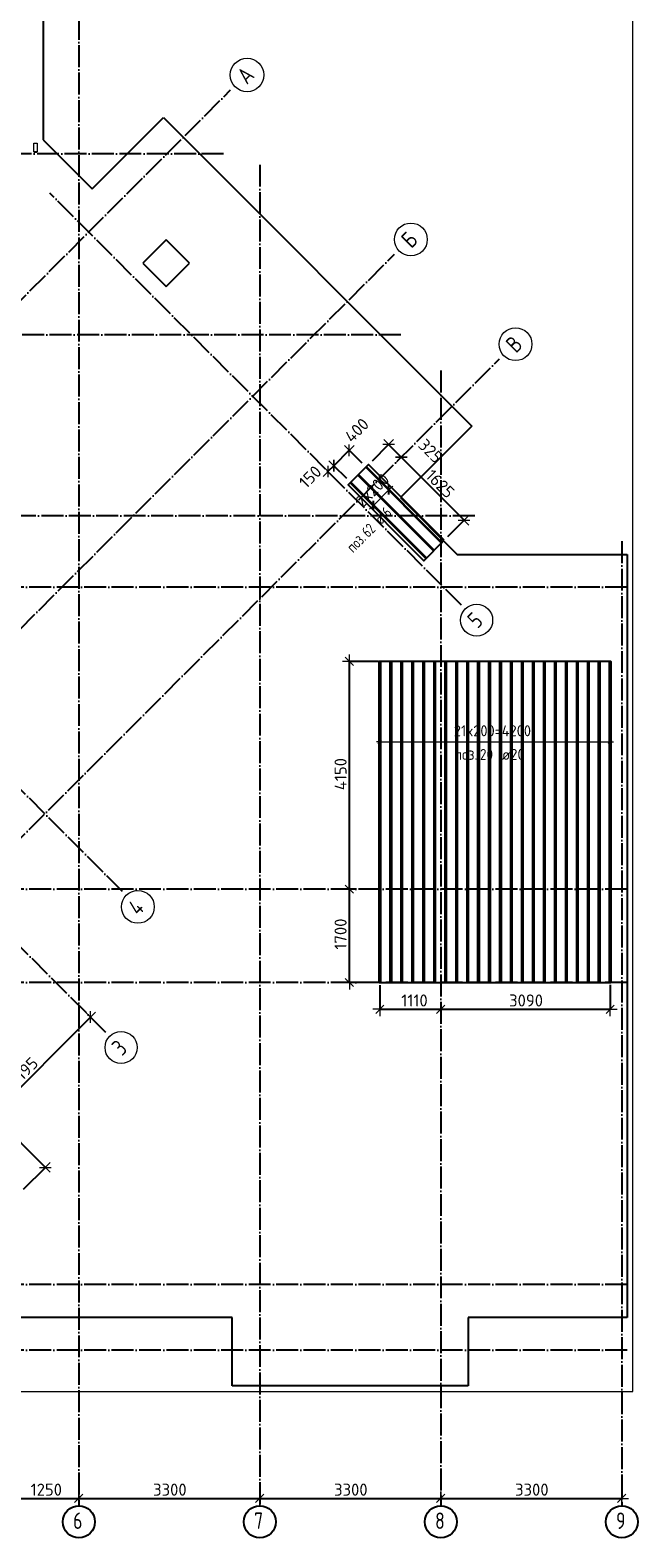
# Model space of a CAD drawing. Header units: millimetres. Extents: x -3483 to 105345, y -283423 to 72284.
# Tile 4 of 165: x 54263 to 65345, y -283417 to -255949. Entities that reach past the tile are written whole.
import ezdxf

# ---------------------------------------------------------------- set-up
doc = ezdxf.new("R2010")
doc.units = ezdxf.units.MM
doc.header["$PDMODE"] = 65
for name, pattern in [('______11', [500, 400, -50, 0, -50]), ('______2', [270, 200, -70]), ('______5', [1100, 800, -100, 100, -100])]:
    doc.linetypes.add(name, pattern=pattern)
for name, color, linetype, lineweight in [('Standard', 7, 'Continuous', 25), ('Размерная линия_ общее', 7, 'Continuous', 13), ('Стальная конструкция_ общее', 7, 'Continuous', 25), ('Фундамент_ общее', 7, 'Continuous', 35)]:
    doc.layers.add(name, color=color, linetype=linetype, lineweight=lineweight)
doc.layers.add('Арм.стержн.Доп. Арм. верхн.зоны У', color=7, linetype='Continuous', lineweight=35, true_color=0x739641)
doc.layers.add('Осевая линия_ общее', color=7, linetype='______5', lineweight=13, true_color=0xa0a0a0)
doc.styles.add('ISOCPEUR', font='ISOCPEUR')
doc.dimstyles.new('DIMSTYLE_4', dxfattribs={"dimtxt": 220, "dimasz": 250, "dimexe": 0, "dimexo": 0, "dimgap": 110, "dimtad": 2, "dimdec": 0, "dimrnd": 5, "dimzin": 12, "dimdsep": 46, "dimtxsty": 'ISOCPEUR', "dimblk1": 'ALL_ML_STRICH', "dimblk2": 'ALL_ML_STRICH', "dimsah": 1, "dimcen": 0, "dimclrd": 7, "dimclre": 256, "dimclrt": 7, "dimadec": 0, "dimazin": 0, "dimtfac": 1, "dimtdec": 0, "dimtix": 1, "dimtmove": 2, "dimatfit": 3, "dimfxl": 0, "dimtzin": 0, "dimlwd": 0, "dimlwe": -3, "dimarcsym": 0})
doc.dimstyles.new('DIMSTYLE_5', dxfattribs={"dimtxt": 220, "dimasz": 250, "dimexe": 0, "dimexo": 0, "dimgap": 110, "dimtad": 2, "dimdec": 0, "dimrnd": 5, "dimzin": 12, "dimdsep": 46, "dimtxsty": 'ISOCPEUR', "dimblk1": 'ALL_ML_STRICH', "dimblk2": 'ALL_ML_STRICH', "dimsah": 1, "dimcen": 0, "dimclrd": 7, "dimclre": 256, "dimclrt": 7, "dimadec": 0, "dimazin": 0, "dimtfac": 1, "dimtdec": 0, "dimtix": 1, "dimtmove": 2, "dimatfit": 3, "dimfxl": 0, "dimtvp": 1.2, "dimtzin": 0, "dimlwd": 0, "dimlwe": -3, "dimarcsym": 0})

# ---------------------------------------------------------------- blocks, each defined once
blk = doc.blocks.new('ALL_ML_STRICH')
at = {"color": 0, "linetype": 'ByBlock', "lineweight": -2}
for p, q in [((-1, 0), (0.5, 0)), ((-0.3, -0.3), (0.3, 0.3)), ((0, -0.5), (0, 0.5))]:
    blk.add_line(p, q, dxfattribs=at)
blk = doc.blocks.new('*D183')
at = {"layer": 'DEFPOINTS', "color": 7, "linetype": 'Continuous', "lineweight": 13, "transparency": 33554687}
for p in [(53900, -282560), (55150, -282560), (53900, -282699)]:
    blk.add_point(p, dxfattribs=at)
at = {"layer": 'Размерная линия_ общее', "color": 253, "linetype": 'Continuous', "lineweight": -2, "true_color": 0xa0a0a0, "transparency": 33554687}
for p, q in [((53900, -282660), (53900, -282699)), ((55150, -282660), (55150, -282699))]:
    blk.add_line(p, q, dxfattribs=at)
at = {"layer": 'Размерная линия_ общее', "color": 7, "linetype": 'Continuous', "lineweight": -2, "transparency": 33554687}
blk.add_line((53900, -282699), (55150, -282699), dxfattribs=at)
at = {"layer": 'Размерная линия_ общее', "color": 7, "linetype": 'Continuous', "lineweight": 13, "transparency": 33554687, "xscale": 250, "yscale": 250, "zscale": 250, "rotation": 180}
blk.add_blockref('ALL_ML_STRICH', (53900, -282699), dxfattribs=at)
at = {"layer": 'Размерная линия_ общее', "color": 7, "linetype": 'Continuous', "lineweight": 13, "transparency": 33554687, "xscale": 250, "yscale": 250, "zscale": 250}
blk.add_blockref('ALL_ML_STRICH', (55150, -282699), dxfattribs=at)
at = {"layer": 'Размерная линия_ общее', "color": 7, "linetype": 'Continuous', "lineweight": 13, "transparency": 33554687, "insert": (54558, -282539), "char_height": 220, "width": 880, "attachment_point": 5, "style": 'ISOCPEUR'}
blk.add_mtext('\\A1;{1250}', dxfattribs=at)
blk = doc.blocks.new('*D184')
at = {"layer": 'DEFPOINTS', "color": 7, "linetype": 'Continuous', "lineweight": 13, "transparency": 33554687}
for p in [(55150, -282560), (58450, -282641), (55150, -282699)]:
    blk.add_point(p, dxfattribs=at)
at = {"layer": 'Размерная линия_ общее', "color": 253, "linetype": 'Continuous', "lineweight": -2, "true_color": 0xa0a0a0, "transparency": 33554687}
for p, q in [((55150, -282660), (55150, -282699)), ((58450, -282699), (58450, -282699))]:
    blk.add_line(p, q, dxfattribs=at)
at = {"layer": 'Размерная линия_ общее', "color": 7, "linetype": 'Continuous', "lineweight": -2, "transparency": 33554687}
blk.add_line((55150, -282699), (58450, -282699), dxfattribs=at)
at = {"layer": 'Размерная линия_ общее', "color": 7, "linetype": 'Continuous', "lineweight": 13, "transparency": 33554687, "xscale": 250, "yscale": 250, "zscale": 250, "rotation": 180}
blk.add_blockref('ALL_ML_STRICH', (55150, -282699), dxfattribs=at)
at = {"layer": 'Размерная линия_ общее', "color": 7, "linetype": 'Continuous', "lineweight": 13, "transparency": 33554687, "xscale": 250, "yscale": 250, "zscale": 250}
blk.add_blockref('ALL_ML_STRICH', (58450, -282699), dxfattribs=at)
at = {"layer": 'Размерная линия_ общее', "color": 7, "linetype": 'Continuous', "lineweight": 13, "transparency": 33554687, "insert": (56811, -282539), "char_height": 220, "width": 880, "attachment_point": 5, "style": 'ISOCPEUR'}
blk.add_mtext('\\A1;{3300}', dxfattribs=at)
blk = doc.blocks.new('*D185')
at = {"layer": 'DEFPOINTS', "color": 7, "linetype": 'Continuous', "lineweight": 13, "transparency": 33554687}
for p in [(58450, -282641), (61750, -282546), (58450, -282699)]:
    blk.add_point(p, dxfattribs=at)
at = {"layer": 'Размерная линия_ общее', "color": 253, "linetype": 'Continuous', "lineweight": -2, "true_color": 0xa0a0a0, "transparency": 33554687}
for p, q in [((58450, -282699), (58450, -282699)), ((61750, -282646), (61750, -282699))]:
    blk.add_line(p, q, dxfattribs=at)
at = {"layer": 'Размерная линия_ общее', "color": 7, "linetype": 'Continuous', "lineweight": -2, "transparency": 33554687}
blk.add_line((58450, -282699), (61750, -282699), dxfattribs=at)
at = {"layer": 'Размерная линия_ общее', "color": 7, "linetype": 'Continuous', "lineweight": 13, "transparency": 33554687, "xscale": 250, "yscale": 250, "zscale": 250, "rotation": 180}
blk.add_blockref('ALL_ML_STRICH', (58450, -282699), dxfattribs=at)
at = {"layer": 'Размерная линия_ общее', "color": 7, "linetype": 'Continuous', "lineweight": 13, "transparency": 33554687, "xscale": 250, "yscale": 250, "zscale": 250}
blk.add_blockref('ALL_ML_STRICH', (61750, -282699), dxfattribs=at)
at = {"layer": 'Размерная линия_ общее', "color": 7, "linetype": 'Continuous', "lineweight": 13, "transparency": 33554687, "insert": (60111, -282539), "char_height": 220, "width": 880, "attachment_point": 5, "style": 'ISOCPEUR'}
blk.add_mtext('\\A1;{3300}', dxfattribs=at)
blk = doc.blocks.new('*D186')
at = {"layer": 'DEFPOINTS', "color": 7, "linetype": 'Continuous', "lineweight": 13, "transparency": 33554687}
for p in [(61750, -282546), (65050, -282546), (61750, -282699)]:
    blk.add_point(p, dxfattribs=at)
at = {"layer": 'Размерная линия_ общее', "color": 253, "linetype": 'Continuous', "lineweight": -2, "true_color": 0xa0a0a0, "transparency": 33554687}
for p, q in [((61750, -282646), (61750, -282699)), ((65050, -282646), (65050, -282699))]:
    blk.add_line(p, q, dxfattribs=at)
at = {"layer": 'Размерная линия_ общее', "color": 7, "linetype": 'Continuous', "lineweight": -2, "transparency": 33554687}
blk.add_line((61750, -282699), (65050, -282699), dxfattribs=at)
at = {"layer": 'Размерная линия_ общее', "color": 7, "linetype": 'Continuous', "lineweight": 13, "transparency": 33554687, "xscale": 250, "yscale": 250, "zscale": 250, "rotation": 180}
blk.add_blockref('ALL_ML_STRICH', (61750, -282699), dxfattribs=at)
at = {"layer": 'Размерная линия_ общее', "color": 7, "linetype": 'Continuous', "lineweight": 13, "transparency": 33554687, "xscale": 250, "yscale": 250, "zscale": 250}
blk.add_blockref('ALL_ML_STRICH', (65050, -282699), dxfattribs=at)
at = {"layer": 'Размерная линия_ общее', "color": 7, "linetype": 'Continuous', "lineweight": 13, "transparency": 33554687, "insert": (63411, -282539), "char_height": 220, "width": 880, "attachment_point": 5, "style": 'ISOCPEUR'}
blk.add_mtext('\\A1;{3300}', dxfattribs=at)
blk = doc.blocks.new('*D571')
at = {"layer": 'DEFPOINTS', "color": 7, "linetype": 'Continuous', "lineweight": 13, "transparency": 33554687}
for p in [(51281, -273477), (51316, -273442), (54073, -277136)]:
    blk.add_point(p, dxfattribs=at)
at = {"layer": 'Размерная линия_ общее', "color": 253, "linetype": 'Continuous', "lineweight": -2, "true_color": 0xa0a0a0, "transparency": 33554687}
for p, q in [((51316, -273442), (51316, -273442)), ((54143, -277065), (54541, -276667))]:
    blk.add_line(p, q, dxfattribs=at)
at = {"layer": 'Размерная линия_ общее', "color": 7, "linetype": 'Continuous', "lineweight": -2, "transparency": 33554687}
blk.add_line((51316, -273442), (54541, -276667), dxfattribs=at)
at = {"layer": 'Размерная линия_ общее', "color": 7, "linetype": 'Continuous', "lineweight": 13, "transparency": 33554687, "xscale": 250, "yscale": 250, "zscale": 250}
for p, rotation in [((51316, -273442), 135.0000000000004), ((54541, -276667), 315.0000000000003)]:
    blk.add_blockref('ALL_ML_STRICH', p, dxfattribs=dict(at, rotation=rotation))
at = {"layer": 'Размерная линия_ общее', "color": 7, "linetype": 'Continuous', "lineweight": 13, "transparency": 33554687, "insert": (53042, -274941), "char_height": 220, "width": 880, "attachment_point": 5, "rotation": 315, "style": 'ISOCPEUR'}
blk.add_mtext('\\A1;{4560}', dxfattribs=at)
blk = doc.blocks.new('*D572')
at = {"layer": 'DEFPOINTS', "color": 7, "linetype": 'Continuous', "lineweight": 13, "transparency": 33554687}
for p in [(55341, -273907), (55364, -273930), (54063, -277146)]:
    blk.add_point(p, dxfattribs=at)
at = {"layer": 'Размерная линия_ общее', "color": 7, "linetype": 'Continuous', "lineweight": -2, "transparency": 33554687}
blk.add_line((55364, -273930), (53106, -276189), dxfattribs=at)
at = {"layer": 'Размерная линия_ общее', "color": 253, "linetype": 'Continuous', "lineweight": -2, "true_color": 0xa0a0a0, "transparency": 33554687}
for p, q in [((55364, -273930), (55364, -273930)), ((53992, -277075), (53106, -276189))]:
    blk.add_line(p, q, dxfattribs=at)
at = {"layer": 'Размерная линия_ общее', "color": 7, "linetype": 'Continuous', "lineweight": 13, "transparency": 33554687, "xscale": 250, "yscale": 250, "zscale": 250}
for p, rotation in [((55364, -273930), 44.99999999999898), ((53106, -276189), 224.9999999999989)]:
    blk.add_blockref('ALL_ML_STRICH', p, dxfattribs=dict(at, rotation=rotation))
at = {"layer": 'Размерная линия_ общее', "color": 7, "linetype": 'Continuous', "lineweight": 13, "transparency": 33554687, "insert": (54145, -274923), "char_height": 220, "width": 880, "attachment_point": 5, "rotation": 45, "style": 'ISOCPEUR'}
blk.add_mtext('\\A1;{3195}', dxfattribs=at)
blk = doc.blocks.new('*D576')
at = {"layer": 'DEFPOINTS', "color": 7, "linetype": 'Continuous', "lineweight": 13, "transparency": 33554687}
for p in [(60082, -263602), (60388, -263908), (60105, -264191)]:
    blk.add_point(p, dxfattribs=at)
at = {"layer": 'Размерная линия_ общее', "color": 7, "linetype": 'Continuous', "lineweight": -2, "transparency": 33554687}
blk.add_line((60082, -263602), (59799, -263885), dxfattribs=at)
at = {"layer": 'Размерная линия_ общее', "color": 253, "linetype": 'Continuous', "lineweight": -2, "true_color": 0xa0a0a0, "transparency": 33554687}
for p, q in [((60317, -263838), (60082, -263602)), ((60035, -264120), (59799, -263885))]:
    blk.add_line(p, q, dxfattribs=at)
at = {"layer": 'Размерная линия_ общее', "color": 7, "linetype": 'Continuous', "lineweight": 13, "transparency": 33554687, "xscale": 250, "yscale": 250, "zscale": 250}
for p, rotation in [((59799, -263885), 224.9999999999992), ((60082, -263602), 44.99999999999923)]:
    blk.add_blockref('ALL_ML_STRICH', p, dxfattribs=dict(at, rotation=rotation))
at = {"layer": 'Размерная линия_ общее', "color": 7, "linetype": 'Continuous', "lineweight": 13, "transparency": 33554687, "insert": (60219, -263238), "char_height": 220, "width": 660, "attachment_point": 5, "rotation": 45, "style": 'ISOCPEUR'}
blk.add_mtext('\\A1;{400}', dxfattribs=at)
blk = doc.blocks.new('*D577')
at = {"layer": 'DEFPOINTS', "color": 7, "linetype": 'Continuous', "lineweight": 13, "transparency": 33554687}
for p in [(59799, -263885), (59717, -264014), (60105, -264191)]:
    blk.add_point(p, dxfattribs=at)
at = {"layer": 'Размерная линия_ общее', "color": 7, "linetype": 'Continuous', "lineweight": -2, "transparency": 33554687}
blk.add_line((59799, -263885), (59694, -263990), dxfattribs=at)
at = {"layer": 'Размерная линия_ общее', "color": 253, "linetype": 'Continuous', "lineweight": -2, "true_color": 0xa0a0a0, "transparency": 33554687}
for p, q in [((60035, -264120), (59799, -263885)), ((59694, -263990), (59694, -263990))]:
    blk.add_line(p, q, dxfattribs=at)
at = {"layer": 'Размерная линия_ общее', "color": 7, "linetype": 'Continuous', "lineweight": 13, "transparency": 33554687, "xscale": 250, "yscale": 250, "zscale": 250}
for p, rotation in [((59694, -263990), 224.9999999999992), ((59799, -263885), 44.99999999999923)]:
    blk.add_blockref('ALL_ML_STRICH', p, dxfattribs=dict(at, rotation=rotation))
at = {"layer": 'Размерная линия_ общее', "color": 7, "linetype": 'Continuous', "lineweight": 13, "transparency": 33554687, "insert": (59370, -264088), "char_height": 220, "width": 660, "attachment_point": 5, "rotation": 45, "style": 'ISOCPEUR'}
blk.add_mtext('\\A1;{150}', dxfattribs=at)
blk = doc.blocks.new('*D578')
at = {"layer": 'DEFPOINTS', "color": 7, "linetype": 'Continuous', "lineweight": 13, "transparency": 33554687}
for p in [(60798, -263498), (60433, -263864), (61004, -263754)]:
    blk.add_point(p, dxfattribs=at)
at = {"layer": 'Размерная линия_ общее', "color": 253, "linetype": 'Continuous', "lineweight": -2, "true_color": 0xa0a0a0, "transparency": 33554687}
for p, q in [((60503, -263793), (60798, -263498)), ((61029, -263729), (61029, -263729))]:
    blk.add_line(p, q, dxfattribs=at)
at = {"layer": 'Размерная линия_ общее', "color": 7, "linetype": 'Continuous', "lineweight": -2, "transparency": 33554687}
blk.add_line((60798, -263498), (61029, -263729), dxfattribs=at)
at = {"layer": 'Размерная линия_ общее', "color": 7, "linetype": 'Continuous', "lineweight": 13, "transparency": 33554687, "xscale": 250, "yscale": 250, "zscale": 250}
for p, rotation in [((60798, -263498), 135.0000000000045), ((61029, -263729), 315.0000000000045)]:
    blk.add_blockref('ALL_ML_STRICH', p, dxfattribs=dict(at, rotation=rotation))
at = {"layer": 'Размерная линия_ общее', "color": 7, "linetype": 'Continuous', "lineweight": 13, "transparency": 33554687, "insert": (61564, -263616), "char_height": 220, "width": 660, "attachment_point": 5, "rotation": 315, "style": 'ISOCPEUR'}
blk.add_mtext('\\A1;{325}', dxfattribs=at)
blk = doc.blocks.new('*D579')
at = {"layer": 'DEFPOINTS', "color": 7, "linetype": 'Continuous', "lineweight": 13, "transparency": 33554687}
for p in [(61004, -263754), (61029, -263729), (61812, -265243)]:
    blk.add_point(p, dxfattribs=at)
at = {"layer": 'Размерная линия_ общее', "color": 253, "linetype": 'Continuous', "lineweight": -2, "true_color": 0xa0a0a0, "transparency": 33554687}
for p, q in [((61029, -263729), (61029, -263729)), ((61882, -265172), (62177, -264877))]:
    blk.add_line(p, q, dxfattribs=at)
at = {"layer": 'Размерная линия_ общее', "color": 7, "linetype": 'Continuous', "lineweight": -2, "transparency": 33554687}
blk.add_line((61029, -263729), (62177, -264877), dxfattribs=at)
at = {"layer": 'Размерная линия_ общее', "color": 7, "linetype": 'Continuous', "lineweight": 13, "transparency": 33554687, "xscale": 250, "yscale": 250, "zscale": 250}
for p, rotation in [((61029, -263729), 135.0000000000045), ((62177, -264877), 315.0000000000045)]:
    blk.add_blockref('ALL_ML_STRICH', p, dxfattribs=dict(at, rotation=rotation))
at = {"layer": 'Размерная линия_ общее', "color": 7, "linetype": 'Continuous', "lineweight": 13, "transparency": 33554687, "insert": (61740, -264213), "char_height": 220, "width": 880, "attachment_point": 5, "rotation": 315, "style": 'ISOCPEUR'}
blk.add_mtext('\\A1;{1625}', dxfattribs=at)
blk = doc.blocks.new('*D580')
at = {"layer": 'DEFPOINTS', "color": 7, "linetype": 'Continuous', "lineweight": 13, "transparency": 33554687}
for p in [(60312, -271600), (60084, -273300), (60669, -273300)]:
    blk.add_point(p, dxfattribs=at)
at = {"layer": 'Размерная линия_ общее', "color": 253, "linetype": 'Continuous', "lineweight": -2, "true_color": 0xa0a0a0, "transparency": 33554687}
for p, q in [((60212, -271600), (60084, -271600)), ((60569, -273300), (60084, -273300))]:
    blk.add_line(p, q, dxfattribs=at)
at = {"layer": 'Размерная линия_ общее', "color": 7, "linetype": 'Continuous', "lineweight": -2, "transparency": 33554687}
blk.add_line((60084, -273300), (60084, -271600), dxfattribs=at)
at = {"layer": 'Размерная линия_ общее', "color": 7, "linetype": 'Continuous', "lineweight": 13, "transparency": 33554687, "xscale": 250, "yscale": 250, "zscale": 250}
for p, rotation in [((60084, -271600), 90), ((60084, -273300), 270)]:
    blk.add_blockref('ALL_ML_STRICH', p, dxfattribs=dict(at, rotation=rotation))
at = {"layer": 'Размерная линия_ общее', "color": 7, "linetype": 'Continuous', "lineweight": 13, "transparency": 33554687, "insert": (59924, -272417), "char_height": 220, "width": 880, "attachment_point": 5, "rotation": 90, "style": 'ISOCPEUR'}
blk.add_mtext('\\A1;{1700}', dxfattribs=at)
blk = doc.blocks.new('*D581')
at = {"layer": 'DEFPOINTS', "color": 7, "linetype": 'Continuous', "lineweight": 13, "transparency": 33554687}
for p in [(60713, -267450), (60084, -271600), (60312, -271600)]:
    blk.add_point(p, dxfattribs=at)
at = {"layer": 'Размерная линия_ общее', "color": 253, "linetype": 'Continuous', "lineweight": -2, "true_color": 0xa0a0a0, "transparency": 33554687}
for p, q in [((60613, -267450), (60084, -267450)), ((60212, -271600), (60084, -271600))]:
    blk.add_line(p, q, dxfattribs=at)
at = {"layer": 'Размерная линия_ общее', "color": 7, "linetype": 'Continuous', "lineweight": -2, "transparency": 33554687}
blk.add_line((60084, -271600), (60084, -267450), dxfattribs=at)
at = {"layer": 'Размерная линия_ общее', "color": 7, "linetype": 'Continuous', "lineweight": 13, "transparency": 33554687, "xscale": 250, "yscale": 250, "zscale": 250}
for p, rotation in [((60084, -267450), 90), ((60084, -271600), 270)]:
    blk.add_blockref('ALL_ML_STRICH', p, dxfattribs=dict(at, rotation=rotation))
at = {"layer": 'Размерная линия_ общее', "color": 7, "linetype": 'Continuous', "lineweight": 13, "transparency": 33554687, "insert": (59924, -269503), "char_height": 220, "width": 880, "attachment_point": 5, "rotation": 90, "style": 'ISOCPEUR'}
blk.add_mtext('\\A1;{4150}', dxfattribs=at)
blk = doc.blocks.new('*D582')
at = {"layer": 'DEFPOINTS', "color": 7, "linetype": 'Continuous', "lineweight": 13, "transparency": 33554687}
for p in [(60640, -273248), (60640, -273787), (61750, -273736)]:
    blk.add_point(p, dxfattribs=at)
at = {"layer": 'Размерная линия_ общее', "color": 253, "linetype": 'Continuous', "lineweight": -2, "true_color": 0xa0a0a0, "transparency": 33554687}
for p, q in [((60640, -273348), (60640, -273787)), ((61750, -273787), (61750, -273787))]:
    blk.add_line(p, q, dxfattribs=at)
at = {"layer": 'Размерная линия_ общее', "color": 7, "linetype": 'Continuous', "lineweight": -2, "transparency": 33554687}
blk.add_line((60640, -273787), (61750, -273787), dxfattribs=at)
at = {"layer": 'Размерная линия_ общее', "color": 7, "linetype": 'Continuous', "lineweight": 13, "transparency": 33554687, "xscale": 250, "yscale": 250, "zscale": 250, "rotation": 180}
blk.add_blockref('ALL_ML_STRICH', (60640, -273787), dxfattribs=at)
at = {"layer": 'Размерная линия_ общее', "color": 7, "linetype": 'Continuous', "lineweight": 13, "transparency": 33554687, "xscale": 250, "yscale": 250, "zscale": 250}
blk.add_blockref('ALL_ML_STRICH', (61750, -273787), dxfattribs=at)
at = {"layer": 'Размерная линия_ общее', "color": 7, "linetype": 'Continuous', "lineweight": 13, "transparency": 33554687, "insert": (61272, -273627), "char_height": 220, "width": 880, "attachment_point": 5, "style": 'ISOCPEUR'}
blk.add_mtext('\\A1;{1110}', dxfattribs=at)
blk = doc.blocks.new('*D583')
at = {"layer": 'DEFPOINTS', "color": 7, "linetype": 'Continuous', "lineweight": 13, "transparency": 33554687}
for p in [(64840, -273243), (61750, -273736), (61750, -273787)]:
    blk.add_point(p, dxfattribs=at)
at = {"layer": 'Размерная линия_ общее', "color": 253, "linetype": 'Continuous', "lineweight": -2, "true_color": 0xa0a0a0, "transparency": 33554687}
for p, q in [((64840, -273343), (64840, -273787)), ((61750, -273787), (61750, -273787))]:
    blk.add_line(p, q, dxfattribs=at)
at = {"layer": 'Размерная линия_ общее', "color": 7, "linetype": 'Continuous', "lineweight": -2, "transparency": 33554687}
blk.add_line((61750, -273787), (64840, -273787), dxfattribs=at)
at = {"layer": 'Размерная линия_ общее', "color": 7, "linetype": 'Continuous', "lineweight": 13, "transparency": 33554687, "xscale": 250, "yscale": 250, "zscale": 250, "rotation": 180}
blk.add_blockref('ALL_ML_STRICH', (61750, -273787), dxfattribs=at)
at = {"layer": 'Размерная линия_ общее', "color": 7, "linetype": 'Continuous', "lineweight": 13, "transparency": 33554687, "xscale": 250, "yscale": 250, "zscale": 250}
blk.add_blockref('ALL_ML_STRICH', (64840, -273787), dxfattribs=at)
at = {"layer": 'Размерная линия_ общее', "color": 7, "linetype": 'Continuous', "lineweight": 13, "transparency": 33554687, "insert": (63306, -273627), "char_height": 220, "width": 880, "attachment_point": 5, "style": 'ISOCPEUR'}
blk.add_mtext('\\A1;{3090}', dxfattribs=at)
blk = doc.blocks.new('СЛОЖНЫЙ_ОБЪЕКТ_5')
at = {"layer": 'Осевая линия_ общее', "color": 253, "linetype": '______11', "lineweight": -3, "true_color": 0xa0a0a0, "transparency": 33554687}
for p, q in [((41882, -273076), (57919, -257039)), ((62126, -266422), (54624, -258920)), ((46287, -274653), (60910, -260030)), ((46817, -277941), (62819, -261939)), ((55946, -271641), (48005, -263700)), ((55642, -274208), (46550, -265115)), ((49836, -277750), (42073, -269987)), ((48988, -278599), (42758, -272369))]:
    blk.add_line(p, q, dxfattribs=at)
at = {"layer": 'Осевая линия_ общее', "color": 7, "linetype": 'Continuous', "lineweight": 13, "transparency": 33554687}
for centre, radius in [((58219, -256766), 306), ((61206, -259762), 299), ((63115, -261671), 299), ((62405, -266698), 292), ((56228, -271922), 299), ((55921, -274483), 292), ((50115, -278026), 292), ((49259, -278867), 282)]:
    blk.add_circle(centre, radius, dxfattribs=at)
at = {"layer": 'Осевая линия_ общее', "color": 7, "linetype": 'Continuous', "lineweight": 13, "transparency": 33554687, "char_height": 300, "attachment_point": 7, "rotation": 45, "style": 'ISOCPEUR'}
for s, insert, width in [('\\W0.82;А', (58216, -256954), 392.65), ('\\W0.80;Б', (61213, -259939), 359.83), ('\\W0.80;В', (63122, -261848), 359.83), ('\\W0.78;5', (62423, -266864), 326.41), ('\\W0.80;4', (56236, -272099), 359.83), ('\\W0.78;3', (55939, -274650), 326.41), ('\\W0.78;2', (50133, -278192), 326.41), ('\\W0.56;1', (49298, -279013), 233.33)]:
    blk.add_mtext(s, dxfattribs=dict(at, insert=insert, width=width))

msp = doc.modelspace()

# ---------------------------------------------------------------- linework, layer by layer
at = {"layer": 'Standard', "color": 7, "linetype": 'Continuous', "lineweight": 13, "transparency": 33554687}
msp.add_lwpolyline([(39250, -280750), (65250, -280750), (65250, -233310), (39250, -233310), (39250, -280750)], dxfattribs=at)
at = {"layer": 'Арм.стержн.Доп. Арм. верхн.зоны У', "color": 7, "linetype": 'Continuous', "lineweight": 25, "transparency": 33554687}
for p, q in [((60805.1, -264410), (60805.1, -264240.3)), ((60522.3, -264692.9), (60522.3, -264523.2)), ((60609.5, -268943.7), (60669.5, -268883.7)), ((64809.5, -268943.7), (64869.5, -268883.7))]:
    msp.add_line(p, q, dxfattribs=at)
at = {"layer": 'Арм.стержн.Доп. Арм. верхн.зоны У', "color": 7, "linetype": 'Continuous', "lineweight": 13, "transparency": 33554687}
for p, q in [((60522.3, -264608), (60805.1, -264325.2)), ((60805.1, -264325.2), (60875.8, -264254.5)), ((60522.3, -264608), (60451.5, -264678.7)), ((60639.5, -268913.7), (60579.5, -268913.7)), ((64839.5, -268913.7), (64899.5, -268913.7))]:
    msp.add_line(p, q, dxfattribs=at)
at = {"layer": 'Арм.стержн.Доп. Арм. верхн.зоны У', "color": 253, "linetype": 'Continuous', "lineweight": -3, "true_color": 0xa0a0a0, "transparency": 33554687}
for p, q in [((60805.1, -264325.2), (60734.4, -264254.5)), ((60805.1, -264325.2), (60875.8, -264395.9)), ((60522.3, -264608), (60451.5, -264537.3)), ((60522.3, -264608), (60593, -264678.7)), ((60639.5, -268913.7), (60639.5, -268813.7)), ((64839.5, -268913.7), (64839.5, -268813.7)), ((60639.5, -268913.7), (60639.5, -269013.7)), ((64839.5, -268913.7), (64839.5, -269013.7))]:
    msp.add_line(p, q, dxfattribs=at)
at = {"layer": 'Арм.стержн.Доп. Арм. верхн.зоны У', "color": 52, "linetype": 'Continuous', "lineweight": 25, "transparency": 33554687}
for points in [[(61811.5, -265242.5), (60432.7, -263863.7), (60060.7, -264235.6), (61439.6, -265614.5), (61811.5, -265242.5)], [(64852, -273300.1), (64852, -267450.1), (60627, -267450.1), (60627, -273300.1), (64852, -273300.1)]]:
    msp.add_lwpolyline(points, dxfattribs=at)
at = {"layer": 'Арм.стержн.Доп. Арм. верхн.зоны У', "color": 7, "linetype": 'Continuous', "lineweight": 25, "transparency": 33554687}
for points in [[(61761.3, -265292.7), (60382.5, -263913.9), (60393.8, -263902.6), (61772.7, -265281.4), (61761.3, -265292.7)], [(61478.5, -265575.6), (60099.6, -264196.7), (60111, -264185.4), (61489.8, -265564.3), (61478.5, -265575.6)], [(61619.9, -265434.2), (60241.1, -264055.3), (60252.4, -264044), (61631.2, -265422.9), (61619.9, -265434.2)], [(60629.5, -273300.1), (60629.5, -267450.1), (60649.5, -267450.1), (60649.5, -273300.1), (60629.5, -273300.1)], [(60829.5, -273300.1), (60829.5, -267450.1), (60849.5, -267450.1), (60849.5, -273300.1), (60829.5, -273300.1)], [(61029.5, -273300.1), (61029.5, -267450.1), (61049.5, -267450.1), (61049.5, -273300.1), (61029.5, -273300.1)], [(61229.5, -273300.1), (61229.5, -267450.1), (61249.5, -267450.1), (61249.5, -273300.1), (61229.5, -273300.1)], [(61429.5, -273300.1), (61429.5, -267450.1), (61449.5, -267450.1), (61449.5, -273300.1), (61429.5, -273300.1)], [(61629.5, -273300.1), (61629.5, -267450.1), (61649.5, -267450.1), (61649.5, -273300.1), (61629.5, -273300.1)], [(61829.5, -273300.1), (61829.5, -267450.1), (61849.5, -267450.1), (61849.5, -273300.1), (61829.5, -273300.1)], [(62029.5, -273300.1), (62029.5, -267450.1), (62049.5, -267450.1), (62049.5, -273300.1), (62029.5, -273300.1)], [(62229.5, -273300.1), (62229.5, -267450.1), (62249.5, -267450.1), (62249.5, -273300.1), (62229.5, -273300.1)], [(62429.5, -273300.1), (62429.5, -267450.1), (62449.5, -267450.1), (62449.5, -273300.1), (62429.5, -273300.1)], [(62629.5, -273300.1), (62629.5, -267450.1), (62649.5, -267450.1), (62649.5, -273300.1), (62629.5, -273300.1)], [(62829.5, -273300.1), (62829.5, -267450.1), (62849.5, -267450.1), (62849.5, -273300.1), (62829.5, -273300.1)], [(63029.5, -273300.1), (63029.5, -267450.1), (63049.5, -267450.1), (63049.5, -273300.1), (63029.5, -273300.1)], [(63229.5, -273300.1), (63229.5, -267450.1), (63249.5, -267450.1), (63249.5, -273300.1), (63229.5, -273300.1)], [(63429.5, -273300.1), (63429.5, -267450.1), (63449.5, -267450.1), (63449.5, -273300.1), (63429.5, -273300.1)], [(63629.5, -273300.1), (63629.5, -267450.1), (63649.5, -267450.1), (63649.5, -273300.1), (63629.5, -273300.1)], [(63829.5, -273300.1), (63829.5, -267450.1), (63849.5, -267450.1), (63849.5, -273300.1), (63829.5, -273300.1)], [(64029.5, -273300.1), (64029.5, -267450.1), (64049.5, -267450.1), (64049.5, -273300.1), (64029.5, -273300.1)], [(64229.5, -273300.1), (64229.5, -267450.1), (64249.5, -267450.1), (64249.5, -273300.1), (64229.5, -273300.1)], [(64429.5, -273300.1), (64429.5, -267450.1), (64449.5, -267450.1), (64449.5, -273300.1), (64429.5, -273300.1)], [(64629.5, -273300.1), (64629.5, -267450.1), (64649.5, -267450.1), (64649.5, -273300.1), (64629.5, -273300.1)], [(64829.5, -273300.1), (64829.5, -267450.1), (64849.5, -267450.1), (64849.5, -273300.1), (64829.5, -273300.1)]]:
    msp.add_lwpolyline(points, dxfattribs=at)
at = {"layer": 'Арм.стержн.Доп. Арм. верхн.зоны У', "color": 7, "linetype": 'Continuous', "lineweight": 13, "transparency": 33554687}
msp.add_lwpolyline([(60639.5, -268913.7), (61799.5, -268913.7), (61799.5, -268913.7), (64839.5, -268913.7)], dxfattribs=at)
at = {"layer": 'Осевая линия_ общее', "color": 253, "linetype": '______11', "lineweight": -3, "true_color": 0xa0a0a0, "transparency": 33554687}
for p, q in [((55150, -239220), (55150, -282827.9)), ((57790, -258200), (37142.2, -258200)), ((58450, -258400), (58450, -282827.9)), ((61020, -261500), (37142.2, -261500)), ((61750, -262150), (61750, -282827.9)), ((62370, -264800), (37142.2, -264800)), ((65050, -265260), (65050, -282827.9)), ((65150, -266100), (37142.2, -266100)), ((65150, -271600), (37142.2, -271600)), ((65150, -273300), (37142.2, -273300)), ((65150, -278800), (37142.2, -278800)), ((65150, -280000), (37142.2, -280000))]:
    msp.add_line(p, q, dxfattribs=at)
at = {"layer": 'Осевая линия_ общее', "color": 7, "linetype": 'Continuous', "lineweight": -3, "transparency": 33554687}
for centre in [(55152.4, -283124.6), (58452.4, -283124.6), (61752.4, -283124.6), (65052.4, -283124.6)]:
    msp.add_circle(centre, 292.4, dxfattribs=at)
at = {"layer": 'Стальная конструкция_ общее', "color": 253, "linetype": '______2', "lineweight": 18, "true_color": 0xababab, "transparency": 33554687}
for p, q in [((54331.1, -258165.8), (54331.1, -258008.9)), ((54331.1, -258008.9), (54391.1, -258008.9)), ((54331.1, -258165.8), (54331.1, -258008.9)), ((54331.1, -258008.9), (54391.1, -258008.9)), ((54391.1, -258008.9), (54391.1, -258165.8)), ((54391.1, -258008.9), (54391.1, -258165.8))]:
    msp.add_line(p, q, dxfattribs=at)
at = {"layer": 'Стальная конструкция_ общее', "color": 7, "linetype": 'Continuous', "lineweight": 25, "transparency": 33554687}
for p, q in [((54331.1, -258168.9), (54331.1, -258165.8)), ((54331.1, -258165.8), (54391.1, -258165.8)), ((54331.1, -258168.9), (54331.1, -258165.8)), ((54331.1, -258165.8), (54391.1, -258165.8)), ((54331.1, -258168.9), (54391.1, -258168.9)), ((54331.1, -258168.9), (54391.1, -258168.9)), ((54391.1, -258165.8), (54391.1, -258168.9)), ((54391.1, -258165.8), (54391.1, -258168.9))]:
    msp.add_line(p, q, dxfattribs=at)
at = {"layer": 'Фундамент_ общее', "color": 7, "lineweight": 25, "transparency": 33554687}
for p, q in [((54500, -248810), (54500, -257948)), ((55394.4, -258842.3), (56695.4, -257541.2)), ((56695.4, -257541.2), (62316.9, -263162.7)), ((54500, -257948), (55394.4, -258842.3)), ((56744.9, -259768.6), (56320.7, -260192.9)), ((57169.2, -260192.9), (56744.9, -259768.6)), ((56320.7, -260192.9), (56744.9, -260617.2)), ((56744.9, -260617.2), (57169.2, -260192.9)), ((62316.9, -263162.7), (61015.9, -264463.8)), ((61015.9, -264463.8), (62052, -265500)), ((62052, -265500), (65150, -265500)), ((65150, -265500), (65150, -279400)), ((57950, -279400), (52590, -279400)), ((57950, -280650), (57950, -279400)), ((62250, -279400), (62250, -280650)), ((65150, -279400), (62250, -279400)), ((62250, -280650), (57950, -280650))]:
    msp.add_line(p, q, dxfattribs=at)
at = {"layer": 'Фундамент_ общее', "color": 7, "linetype": 'Continuous', "lineweight": 25, "transparency": 33554687}
for p, q in [((54500, -248810), (54500, -257948)), ((55394.4, -258842.3), (56695.4, -257541.2)), ((56695.4, -257541.2), (62316.9, -263162.7)), ((54500, -257948), (55394.4, -258842.3)), ((56744.9, -259768.6), (56320.7, -260192.9)), ((57169.2, -260192.9), (56744.9, -259768.6)), ((56320.7, -260192.9), (56744.9, -260617.2)), ((56744.9, -260617.2), (57169.2, -260192.9)), ((62316.9, -263162.7), (61015.9, -264463.8)), ((61015.9, -264463.8), (62052, -265500)), ((62052, -265500), (65150, -265500)), ((65150, -265500), (65150, -279400)), ((57950, -279400), (52590, -279400)), ((57950, -280650), (57950, -279400)), ((62250, -279400), (62250, -280650)), ((65150, -279400), (62250, -279400)), ((62250, -280650), (57950, -280650))]:
    msp.add_line(p, q, dxfattribs=at)

# ---------------------------------------------------------------- block references
at = {"layer": 'Осевая линия_ общее', "color": 253, "linetype": '______11', "lineweight": -3, "true_color": 0xa0a0a0, "transparency": 33554687}
msp.add_blockref('СЛОЖНЫЙ_ОБЪЕКТ_5', (0, 0), dxfattribs=at)

# ---------------------------------------------------------------- texts
at = {"layer": 'Арм.стержн.Доп. Арм. верхн.зоны У', "color": 7, "linetype": 'Continuous', "lineweight": 13, "transparency": 33554687, "insert": (60328.5, -264660.4), "char_height": 220, "width": 873.359, "attachment_point": 7, "rotation": 45, "style": 'ISOCPEUR'}
msp.add_mtext('\\W0.95;2x200', dxfattribs=at)
at = {"layer": 'Арм.стержн.Доп. Арм. верхн.зоны У', "color": 7, "linetype": 'Continuous', "lineweight": 25, "transparency": 33554687, "char_height": 200, "attachment_point": 7, "rotation": 45, "style": 'ISOCPEUR'}
for s, insert, width in [('\\W0.74; ø16 ', (60594.2, -265039.5), 624.254), ('\\W0.73;62', (60429.2, -265204.5), 306.007), ('\\W0.77;поз.', (60152.2, -265481.4), 468.039)]:
    msp.add_mtext(s, dxfattribs=dict(at, insert=insert, width=width))
at = {"layer": 'Арм.стержн.Доп. Арм. верхн.зоны У', "color": 7, "linetype": 'Continuous', "lineweight": 13, "transparency": 33554687, "insert": (61989.5, -268813.7), "char_height": 200, "width": 1613.857, "attachment_point": 7, "style": 'ISOCPEUR'}
msp.add_mtext('\\W0.95;21x200=4200', dxfattribs=at)
at = {"layer": 'Арм.стержн.Доп. Арм. верхн.зоны У', "color": 7, "linetype": 'Continuous', "lineweight": 25, "transparency": 33554687, "char_height": 200, "attachment_point": 7, "style": 'ISOCPEUR'}
for s, insert, width in [('\\W0.92;поз.', (61996, -269243.7), 561.646), ('\\W0.87;20', (62466, -269243.7), 367.208), ('\\W0.95; ø20 ', (62746, -269243.7), 794.384)]:
    msp.add_mtext(s, dxfattribs=dict(at, insert=insert, width=width))
at = {"layer": 'Осевая линия_ общее', "color": 7, "linetype": 'Continuous', "lineweight": -3, "transparency": 33554687, "char_height": 300, "width": 326.407, "attachment_point": 7, "style": 'ISOCPEUR'}
for s, insert in [('\\W0.78;6', (55047.4, -283255.1)), ('\\W0.78;7', (58347.4, -283255.1)), ('\\W0.78;8', (61647.4, -283255.1)), ('\\W0.78;9', (64947.4, -283255.1))]:
    msp.add_mtext(s, dxfattribs=dict(at, insert=insert))

# ---------------------------------------------------------------- dimensions: what is measured, and where the dimension line sits
at = {"layer": 'Размерная линия_ общее', "color": 7, "linetype": 'Continuous', "lineweight": 13, "transparency": 33554687}
for base, p1, p2, angle, dimstyle, picture, middle in [((59799.1, -263884.9), (60317.4, -263837.5), (60034.6, -264120.4), 225, 'DIMSTYLE_5', '*D576', (60218.5, -263237.7)), ((61029.3, -263729.1), (60503.4, -263793), (61029.3, -263729.1), 315, 'DIMSTYLE_5', '*D578', (61563.9, -263616.1)), ((62177.2, -264876.9), (61029.3, -263729.1), (61882.3, -265171.8), 315, 'DIMSTYLE_4', '*D579', (61739.7, -264213.2)), ((59693.8, -263990.2), (60034.6, -264120.4), (59693.8, -263990.2), 225, 'DIMSTYLE_5', '*D577', (59370, -264087.8)), ((60084.1, -267450.1), (60212.4, -271600), (60613.1, -267450.1), 90, 'DIMSTYLE_4', '*D581', (59924.1, -269503)), ((60084.1, -271600), (60568.5, -273300), (60212.4, -271600), 90, 'DIMSTYLE_4', '*D580', (59924.1, -272417)), ((54541.3, -276667.1), (51316.3, -273442.1), (54143.5, -277064.9), 315, 'DIMSTYLE_4', '*D571', (53042, -274941.5)), ((53106.1, -276188.8), (55364.5, -273930.4), (53992.1, -277074.8), 225, 'DIMSTYLE_4', '*D572', (54145.5, -274923.1))]:
    dim = msp.add_linear_dim(base=base, p1=p1, p2=p2, angle=angle, dimstyle=dimstyle, override={"dimpost": '<>', "dimclrd": 7, "dimclre": 253, "dimclrt": 7, "dimlwd": 0, "dimlwe": 65533}, dxfattribs=at)
    dim.commit()
    dim.dimension.update_dxf_attribs({"geometry": picture, "text_midpoint": middle, "dimtype": 160})
for base, p1, p2, picture, middle in [((61750, -273786.6184), (60639.5366, -273348.0644), (61750, -273786.6184), '*D582', (61271.7683, -273626.6184)), ((64839.5366, -273786.6184), (61750, -273786.6184), (64839.5366, -273343.2194), '*D583', (63305.7683, -273626.6184)), ((55150, -282698.8), (53900, -282660), (55150, -282660), '*D183', (54558, -282538.8)), ((58450, -282698.8), (55150, -282660), (58450, -282698.8), '*D184', (56811, -282538.8)), ((61750, -282698.8), (58450, -282698.8), (61750, -282646.4), '*D185', (60111, -282538.8)), ((65050, -282698.8), (61750, -282646.4), (65050, -282646.4), '*D186', (63411, -282538.8))]:
    dim = msp.add_linear_dim(base=base, p1=p1, p2=p2, dimstyle='DIMSTYLE_4', override={"dimpost": '<>', "dimclrd": 7, "dimclre": 253, "dimclrt": 7, "dimlwd": 0, "dimlwe": 65533}, dxfattribs=at)
    dim.commit()
    dim.dimension.update_dxf_attribs({"geometry": picture, "text_midpoint": middle, "dimtype": 160})

doc.saveas('drawing.dxf')
